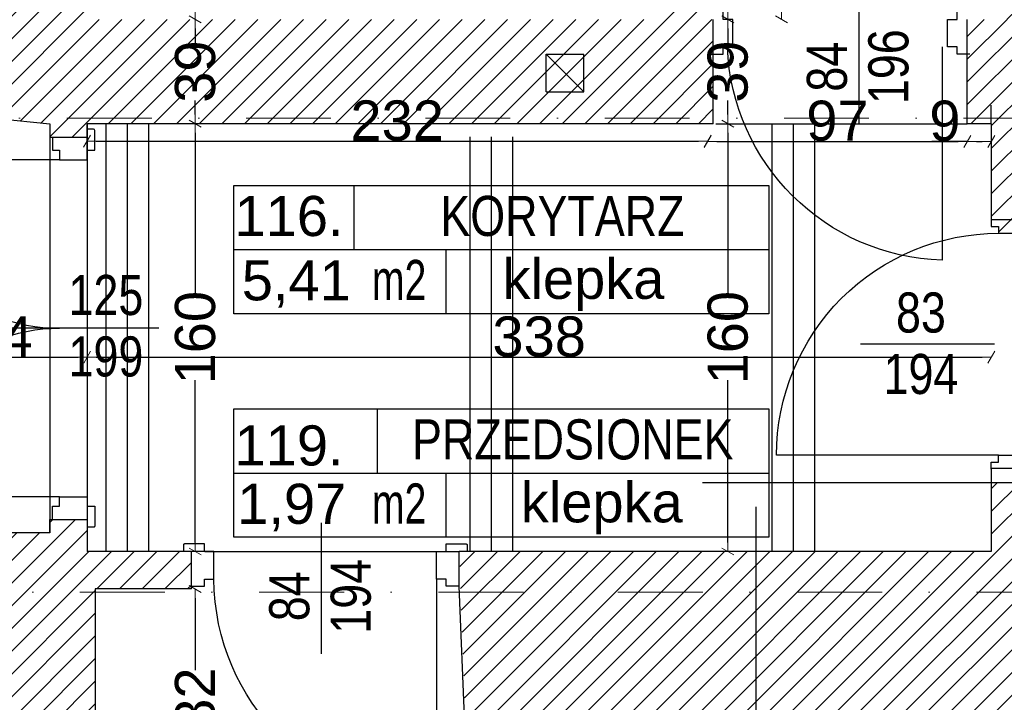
# Model space of a CAD drawing. Header units: millimetres. Extents: x 75999 to 132160, y -108895 to -89040.
# Tile 27 of 61: x 88012 to 91693, y -100667 to -98114. Entities that reach past the tile are written whole.
import ezdxf

# ---------------------------------------------------------------- set-up
doc = ezdxf.new("R2010")
doc.units = ezdxf.units.MM
doc.header["$MEASUREMENT"] = 0
doc.linetypes.add('Dot & Dashed', pattern=[670.277762, 317.5, -176.388889, 0, -176.388874])
for name, color, linetype in [('A-DRZWI', 7, 'Continuous'), ('A-OPISY-2', 7, 'Continuous'), ('A-OPISY-3', 7, 'Continuous'), ('A-WIDOK', 7, 'Continuous'), ('belki nad', 7, 'Continuous'), ('DIM MALY', 7, 'Continuous'), ('Drawing & Figure', 7, 'Continuous'), ('DRZWI', 7, 'Continuous'), ('linia nadproza', 7, 'Continuous'), ('opisy inne', 7, 'Continuous'), ('OSIE', 7, 'Continuous'), ('SCIANY_KONSTR', 7, 'Continuous'), ('Structural - Bearing', 7, 'Continuous'), ('Structural - Grid', 7, 'Continuous')]:
    doc.layers.add(name, color=color, linetype=linetype)
doc.styles.add('STYL_AUTOMATYCZNY_1', font='arial.ttf')
doc.styles.add('STYL_AUTOMATYCZNY_2', font='arial.ttf')
doc.styles.add('STYL_AUTOMATYCZNY_4', font='arial.ttf', dxfattribs={"width": 0.8})
doc.styles.add('STYL_AUTOMATYCZNY_5', font='arial.ttf', dxfattribs={"width": 0.7})
doc.dimstyles.new('STYL_AUTOMATYCZNY__3', dxfattribs={"dimtxt": 150, "dimasz": 34.231941, "dimexe": 0.18, "dimexo": 0.0625, "dimgap": 0, "dimtad": 1, "dimtih": 1, "dimtoh": 1, "dimdec": 0, "dimlfac": 0.1, "dimzin": 0, "dimdsep": 46, "dimtxsty": 'STYL_AUTOMATYCZNY_2', "dimblk": 'ARROWHEAD_2', "dimblk1": 'ARROWHEAD_2', "dimblk2": 'ARROWHEAD_2', "dimcen": 0.09, "dimse1": 1, "dimse2": 1, "dimclrd": 5, "dimclre": 5, "dimclrt": 1, "dimadec": 0, "dimazin": 0, "dimtfac": 1, "dimtdec": 4, "dimtmove": 0, "dimatfit": 3, "dimfxl": 0, "dimtolj": 1, "dimtzin": 0, "dimarcsym": 0})
doc.dimstyles.new('STYL_AUTOMATYCZNY__4', dxfattribs={"dimtxt": 150, "dimasz": 34.231941, "dimexe": 0.18, "dimexo": 0.0625, "dimgap": 0, "dimtad": 1, "dimdec": 0, "dimlfac": 0.1, "dimzin": 0, "dimdsep": 46, "dimtxsty": 'STYL_AUTOMATYCZNY_2', "dimblk": 'ARROWHEAD_2', "dimblk1": 'ARROWHEAD_2', "dimblk2": 'ARROWHEAD_2', "dimcen": 0.09, "dimse1": 1, "dimse2": 1, "dimclrd": 5, "dimclre": 5, "dimclrt": 1, "dimadec": 0, "dimazin": 0, "dimtfac": 1, "dimtdec": 4, "dimtmove": 0, "dimatfit": 3, "dimfxl": 0, "dimtolj": 1, "dimtzin": 0, "dimarcsym": 0})
pattern_1 = [(45, (0, 0), (-42.426407, 42.426407), [])]

# ---------------------------------------------------------------- blocks, each defined once
blk = doc.blocks.new('ARROWHEAD_2')
at = {"color": 0, "linetype": 'Continuous', "lineweight": 0}
for p, q in [((0, 0), (-1, 0)), ((-0.38, -0.66), (0.38, 0.66))]:
    blk.add_line(p, q, dxfattribs=at)
blk = doc.blocks.new('*D135')
at = {"layer": 'Defpoints', "color": 0}
for p in [(90583.4, -98455.6), (90583.4, -98568.6), (88263.4, -98701)]:
    blk.add_point(p, dxfattribs=at)
at = {"layer": 'DIM MALY', "color": 5, "lineweight": -2}
blk.add_line((88297.7, -98568.6), (90549.2, -98568.6), dxfattribs=at)
at = {"layer": 'DIM MALY', "color": 5, "lineweight": -2, "xscale": 34.23194115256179, "yscale": 34.23194115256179, "zscale": 34.23194115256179, "rotation": 180}
blk.add_blockref('ARROWHEAD_2', (88263.4, -98568.6), dxfattribs=at)
at = {"layer": 'DIM MALY', "color": 5, "lineweight": -2, "xscale": 34.23194115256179, "yscale": 34.23194115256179, "zscale": 34.23194115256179}
blk.add_blockref('ARROWHEAD_2', (90583.4, -98568.6), dxfattribs=at)
at = {"layer": 'DIM MALY', "color": 1, "insert": (89423.1, -98491.9), "char_height": 150, "attachment_point": 5, "style": 'STYL_AUTOMATYCZNY_2'}
blk.add_mtext('\\A1;232', dxfattribs=at)
blk = doc.blocks.new('*D136')
at = {"layer": 'Defpoints', "color": 0}
for p in [(90584.1, -98502.9), (91554.1, -98502.9), (91554.1, -98569.3)]:
    blk.add_point(p, dxfattribs=at)
at = {"layer": 'DIM MALY', "color": 5, "lineweight": -2}
blk.add_line((90618.4, -98569.3), (91519.9, -98569.3), dxfattribs=at)
at = {"layer": 'DIM MALY', "color": 5, "lineweight": -2, "xscale": 34.23194115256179, "yscale": 34.23194115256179, "zscale": 34.23194115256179, "rotation": 180}
blk.add_blockref('ARROWHEAD_2', (90584.1, -98569.3), dxfattribs=at)
at = {"layer": 'DIM MALY', "color": 5, "lineweight": -2, "xscale": 34.23194115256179, "yscale": 34.23194115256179, "zscale": 34.23194115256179}
blk.add_blockref('ARROWHEAD_2', (91554.1, -98569.3), dxfattribs=at)
at = {"layer": 'DIM MALY', "color": 1, "insert": (91068.9, -98492.7), "char_height": 150, "attachment_point": 5, "style": 'STYL_AUTOMATYCZNY_2'}
blk.add_mtext('\\A1;97', dxfattribs=at)
blk = doc.blocks.new('*D145')
at = {"layer": 'Defpoints', "color": 0}
for p in [(90890.2, -93782.9), (90859.3, -98112.8), (90890.2, -98112.8)]:
    blk.add_point(p, dxfattribs=at)
at = {"layer": 'DIM MALY', "color": 5, "lineweight": -2}
for p, q in [((90859.3, -93817.1), (90859.3, -95779.5)), ((90859.3, -98078.6), (90859.3, -96117))]:
    blk.add_line(p, q, dxfattribs=at)
at = {"layer": 'DIM MALY', "color": 5, "lineweight": -2, "xscale": 34.23194115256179, "yscale": 34.23194115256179, "zscale": 34.23194115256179}
for p, rotation in [((90859.3, -93782.9), 90), ((90859.3, -98112.8), 270)]:
    blk.add_blockref('ARROWHEAD_2', p, dxfattribs=dict(at, rotation=rotation))
at = {"layer": 'DIM MALY', "color": 1, "insert": (90859.3, -95948.2), "char_height": 150, "attachment_point": 5, "rotation": 90, "style": 'STYL_AUTOMATYCZNY_2'}
blk.add_mtext('\\A1;433', dxfattribs=at)
blk = doc.blocks.new('*D152')
at = {"layer": 'Defpoints', "color": 0}
for p in [(90659.3, -97452.9), (90669.9, -97452.9), (90559.9, -98112.9)]:
    blk.add_point(p, dxfattribs=at)
at = {"layer": 'DIM MALY', "color": 5, "lineweight": -2}
for p, q in [((90659.3, -97487.1), (90659.3, -97675.3)), ((90659.3, -98078.6), (90659.3, -97890.9))]:
    blk.add_line(p, q, dxfattribs=at)
at = {"layer": 'DIM MALY', "color": 5, "lineweight": -2, "xscale": 34.23194115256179, "yscale": 34.23194115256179, "zscale": 34.23194115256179}
for p, rotation in [((90659.3, -97452.9), 90), ((90659.3, -98112.9), 270)]:
    blk.add_blockref('ARROWHEAD_2', p, dxfattribs=dict(at, rotation=rotation))
at = {"layer": 'DIM MALY', "color": 1, "insert": (90659.3, -97783.1), "char_height": 150, "attachment_point": 5, "rotation": 90, "style": 'STYL_AUTOMATYCZNY_2'}
blk.add_mtext('\\A1;66', dxfattribs=at)
blk = doc.blocks.new('*D175')
at = {"layer": 'Defpoints', "color": 0}
for p in [(88479.8, -100242.9), (88668.3, -100242.9), (88370, -101062.8)]:
    blk.add_point(p, dxfattribs=at)
at = {"layer": 'DIM MALY', "color": 5, "lineweight": -2}
for p, q in [((88668.3, -100277.1), (88668.3, -100546.3)), ((88668.3, -101028.6), (88668.3, -100759.9))]:
    blk.add_line(p, q, dxfattribs=at)
at = {"layer": 'DIM MALY', "color": 5, "lineweight": -2, "xscale": 34.23194115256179, "yscale": 34.23194115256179, "zscale": 34.23194115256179}
for p, rotation in [((88668.3, -100242.9), 90), ((88668.3, -101062.8), 270)]:
    blk.add_blockref('ARROWHEAD_2', p, dxfattribs=dict(at, rotation=rotation))
at = {"layer": 'DIM MALY', "color": 1, "insert": (88668.3, -100653.1), "char_height": 150, "attachment_point": 5, "rotation": 90, "style": 'STYL_AUTOMATYCZNY_2'}
blk.add_mtext('\\A1;82', dxfattribs=at)
blk = doc.blocks.new('*D257')
at = {"layer": 'Defpoints', "color": 0}
for p in [(87624.2, -98986.1), (88264.1, -99376.5), (88264.1, -99477.9)]:
    blk.add_point(p, dxfattribs=at)
at = {"layer": 'DIM MALY', "color": 5, "lineweight": -2}
blk.add_line((87658.4, -99376.5), (88229.9, -99376.5), dxfattribs=at)
at = {"layer": 'DIM MALY', "color": 5, "lineweight": -2, "xscale": 34.23194115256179, "yscale": 34.23194115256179, "zscale": 34.23194115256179, "rotation": 180}
blk.add_blockref('ARROWHEAD_2', (87624.2, -99376.5), dxfattribs=at)
at = {"layer": 'DIM MALY', "color": 5, "lineweight": -2, "xscale": 34.23194115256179, "yscale": 34.23194115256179, "zscale": 34.23194115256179}
blk.add_blockref('ARROWHEAD_2', (88264.1, -99376.5), dxfattribs=at)
at = {"layer": 'DIM MALY', "color": 1, "insert": (87943.9, -99299.9), "char_height": 150, "attachment_point": 5, "style": 'STYL_AUTOMATYCZNY_2'}
blk.add_mtext('\\A1;64', dxfattribs=at)
blk = doc.blocks.new('*D258')
at = {"layer": 'Defpoints', "color": 0}
for p in [(87624.2, -98986.1), (88264.1, -99376.5), (88264.1, -99477.9)]:
    blk.add_point(p, dxfattribs=at)
at = {"layer": 'DIM MALY', "color": 5, "lineweight": -2}
blk.add_line((87658.4, -99376.5), (88229.9, -99376.5), dxfattribs=at)
at = {"layer": 'DIM MALY', "color": 5, "lineweight": -2, "xscale": 34.23194115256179, "yscale": 34.23194115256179, "zscale": 34.23194115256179, "rotation": 180}
blk.add_blockref('ARROWHEAD_2', (87624.2, -99376.5), dxfattribs=at)
at = {"layer": 'DIM MALY', "color": 5, "lineweight": -2, "xscale": 34.23194115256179, "yscale": 34.23194115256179, "zscale": 34.23194115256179}
blk.add_blockref('ARROWHEAD_2', (88264.1, -99376.5), dxfattribs=at)
at = {"layer": 'DIM MALY', "color": 1, "insert": (87943.9, -99299.9), "char_height": 150, "attachment_point": 5, "style": 'STYL_AUTOMATYCZNY_2'}
blk.add_mtext('\\A1;64', dxfattribs=at)
blk = doc.blocks.new('*D259')
at = {"layer": 'Defpoints', "color": 0}
for p in [(91644.1, -99266.1), (91644.1, -99376.5), (88264.1, -99477.9)]:
    blk.add_point(p, dxfattribs=at)
at = {"layer": 'DIM MALY', "color": 5, "lineweight": -2}
blk.add_line((88298.4, -99376.5), (91609.9, -99376.5), dxfattribs=at)
at = {"layer": 'DIM MALY', "color": 5, "lineweight": -2, "xscale": 34.23194115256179, "yscale": 34.23194115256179, "zscale": 34.23194115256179, "rotation": 180}
blk.add_blockref('ARROWHEAD_2', (88264.1, -99376.5), dxfattribs=at)
at = {"layer": 'DIM MALY', "color": 5, "lineweight": -2, "xscale": 34.23194115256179, "yscale": 34.23194115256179, "zscale": 34.23194115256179}
blk.add_blockref('ARROWHEAD_2', (91644.1, -99376.5), dxfattribs=at)
at = {"layer": 'DIM MALY', "color": 1, "insert": (89953.8, -99299.8), "char_height": 150, "attachment_point": 5, "style": 'STYL_AUTOMATYCZNY_2'}
blk.add_mtext('\\A1;338', dxfattribs=at)
blk = doc.blocks.new('*D260')
at = {"layer": 'Defpoints', "color": 0}
for p in [(88293.8, -99584.6), (90102.8, -100760.8), (90102.8, -101180.9)]:
    blk.add_point(p, dxfattribs=at)
at = {"layer": 'DIM MALY', "color": 5, "lineweight": -2}
blk.add_line((88328.1, -101180.9), (90068.6, -101180.9), dxfattribs=at)
at = {"layer": 'DIM MALY', "color": 5, "lineweight": -2, "xscale": 34.23194115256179, "yscale": 34.23194115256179, "zscale": 34.23194115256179, "rotation": 180}
blk.add_blockref('ARROWHEAD_2', (88293.8, -101180.9), dxfattribs=at)
at = {"layer": 'DIM MALY', "color": 5, "lineweight": -2, "xscale": 34.23194115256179, "yscale": 34.23194115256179, "zscale": 34.23194115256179}
blk.add_blockref('ARROWHEAD_2', (90102.8, -101180.9), dxfattribs=at)
at = {"layer": 'DIM MALY', "color": 1, "insert": (89198, -101104.3), "char_height": 150, "attachment_point": 5, "style": 'STYL_AUTOMATYCZNY_2'}
blk.add_mtext('\\A1;181', dxfattribs=at)
blk = doc.blocks.new('*D261')
at = {"layer": 'Defpoints', "color": 0}
for p in [(88293.8, -99584.6), (90102.8, -100760.8), (90102.8, -101180.9)]:
    blk.add_point(p, dxfattribs=at)
at = {"layer": 'DIM MALY', "color": 5, "lineweight": -2}
blk.add_line((88328.1, -101180.9), (90068.6, -101180.9), dxfattribs=at)
at = {"layer": 'DIM MALY', "color": 5, "lineweight": -2, "xscale": 34.23194115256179, "yscale": 34.23194115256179, "zscale": 34.23194115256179, "rotation": 180}
blk.add_blockref('ARROWHEAD_2', (88293.8, -101180.9), dxfattribs=at)
at = {"layer": 'DIM MALY', "color": 5, "lineweight": -2, "xscale": 34.23194115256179, "yscale": 34.23194115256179, "zscale": 34.23194115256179}
blk.add_blockref('ARROWHEAD_2', (90102.8, -101180.9), dxfattribs=at)
at = {"layer": 'DIM MALY', "color": 1, "insert": (89198, -101104.3), "char_height": 150, "attachment_point": 5, "style": 'STYL_AUTOMATYCZNY_2'}
blk.add_mtext('\\A1;181', dxfattribs=at)
blk = doc.blocks.new('*D262')
at = {"layer": 'Defpoints', "color": 0}
for p in [(95044.3, -100392.1), (90264.3, -100762.1), (95044.3, -101182.2)]:
    blk.add_point(p, dxfattribs=at)
at = {"layer": 'DIM MALY', "color": 5, "lineweight": -2}
blk.add_line((90298.5, -101182.2), (95010, -101182.2), dxfattribs=at)
at = {"layer": 'DIM MALY', "color": 5, "lineweight": -2, "xscale": 34.23194115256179, "yscale": 34.23194115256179, "zscale": 34.23194115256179, "rotation": 180}
blk.add_blockref('ARROWHEAD_2', (90264.3, -101182.2), dxfattribs=at)
at = {"layer": 'DIM MALY', "color": 5, "lineweight": -2, "xscale": 34.23194115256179, "yscale": 34.23194115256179, "zscale": 34.23194115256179}
blk.add_blockref('ARROWHEAD_2', (95044.3, -101182.2), dxfattribs=at)
at = {"layer": 'DIM MALY', "color": 1, "insert": (92653.9, -101105.6), "char_height": 150, "attachment_point": 5, "style": 'STYL_AUTOMATYCZNY_2'}
blk.add_mtext('\\A1;478', dxfattribs=at)
blk = doc.blocks.new('*D285')
at = {"layer": 'Defpoints', "color": 0}
for p in [(88668.3, -96372.9), (89554.6, -96372.9), (88773.3, -98112.9)]:
    blk.add_point(p, dxfattribs=at)
at = {"layer": 'DIM MALY', "color": 5, "lineweight": -2}
for p, q in [((88668.3, -96407.1), (88668.3, -97084.9)), ((88668.3, -98078.6), (88668.3, -97401.6))]:
    blk.add_line(p, q, dxfattribs=at)
at = {"layer": 'DIM MALY', "color": 5, "lineweight": -2, "xscale": 34.23194115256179, "yscale": 34.23194115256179, "zscale": 34.23194115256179}
for p, rotation in [((88668.3, -96372.9), 90), ((88668.3, -98112.9), 270)]:
    blk.add_blockref('ARROWHEAD_2', p, dxfattribs=dict(at, rotation=rotation))
at = {"layer": 'DIM MALY', "color": 1, "insert": (88668.3, -97243.2), "char_height": 150, "attachment_point": 5, "rotation": 90, "style": 'STYL_AUTOMATYCZNY_2'}
blk.add_mtext('\\A1;174', dxfattribs=at)
blk = doc.blocks.new('*D286')
at = {"layer": 'Defpoints', "color": 0}
for p in [(88668.3, -98112.9), (88773.3, -98112.9), (88833, -98502.9)]:
    blk.add_point(p, dxfattribs=at)
at = {"layer": 'DIM MALY', "color": 5, "lineweight": -2}
for p, q in [((88668.3, -98147.1), (88668.3, -98200.6)), ((88668.3, -98468.6), (88668.3, -98415.6))]:
    blk.add_line(p, q, dxfattribs=at)
at = {"layer": 'DIM MALY', "color": 5, "lineweight": -2, "xscale": 34.23194115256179, "yscale": 34.23194115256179, "zscale": 34.23194115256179}
for p, rotation in [((88668.3, -98112.9), 90), ((88668.3, -98502.9), 270)]:
    blk.add_blockref('ARROWHEAD_2', p, dxfattribs=dict(at, rotation=rotation))
at = {"layer": 'DIM MALY', "color": 1, "insert": (88668.3, -98308.1), "char_height": 150, "attachment_point": 5, "rotation": 90, "style": 'STYL_AUTOMATYCZNY_2'}
blk.add_mtext('\\A1;39', dxfattribs=at)
blk = doc.blocks.new('*D287')
at = {"layer": 'Defpoints', "color": 0}
for p in [(88668.3, -96372.9), (89554.6, -96372.9), (88773.3, -98112.9)]:
    blk.add_point(p, dxfattribs=at)
at = {"layer": 'DIM MALY', "color": 5, "lineweight": -2}
for p, q in [((88668.3, -96407.1), (88668.3, -97084.9)), ((88668.3, -98078.6), (88668.3, -97401.6))]:
    blk.add_line(p, q, dxfattribs=at)
at = {"layer": 'DIM MALY', "color": 5, "lineweight": -2, "xscale": 34.23194115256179, "yscale": 34.23194115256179, "zscale": 34.23194115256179}
for p, rotation in [((88668.3, -96372.9), 90), ((88668.3, -98112.9), 270)]:
    blk.add_blockref('ARROWHEAD_2', p, dxfattribs=dict(at, rotation=rotation))
at = {"layer": 'DIM MALY', "color": 1, "insert": (88668.3, -97243.2), "char_height": 150, "attachment_point": 5, "rotation": 90, "style": 'STYL_AUTOMATYCZNY_2'}
blk.add_mtext('\\A1;174', dxfattribs=at)
blk = doc.blocks.new('*D305')
at = {"layer": 'Defpoints', "color": 0}
for p in [(87624.2, -98986.1), (88264.1, -99376.5), (88264.1, -99477.9)]:
    blk.add_point(p, dxfattribs=at)
at = {"layer": 'DIM MALY', "color": 5, "lineweight": -2}
blk.add_line((87658.4, -99376.5), (88229.9, -99376.5), dxfattribs=at)
at = {"layer": 'DIM MALY', "color": 5, "lineweight": -2, "xscale": 34.23194115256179, "yscale": 34.23194115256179, "zscale": 34.23194115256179, "rotation": 180}
blk.add_blockref('ARROWHEAD_2', (87624.2, -99376.5), dxfattribs=at)
at = {"layer": 'DIM MALY', "color": 5, "lineweight": -2, "xscale": 34.23194115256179, "yscale": 34.23194115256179, "zscale": 34.23194115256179}
blk.add_blockref('ARROWHEAD_2', (88264.1, -99376.5), dxfattribs=at)
at = {"layer": 'DIM MALY', "color": 1, "insert": (87943.9, -99299.9), "char_height": 150, "attachment_point": 5, "style": 'STYL_AUTOMATYCZNY_2'}
blk.add_mtext('\\A1;64', dxfattribs=at)
blk = doc.blocks.new('*D327')
at = {"layer": 'Defpoints', "color": 0}
for p in [(90584.1, -98502.9), (91554.1, -98502.9), (91554.1, -98569.3)]:
    blk.add_point(p, dxfattribs=at)
at = {"layer": 'DIM MALY', "color": 5, "lineweight": -2}
blk.add_line((90618.4, -98569.3), (91519.9, -98569.3), dxfattribs=at)
at = {"layer": 'DIM MALY', "color": 5, "lineweight": -2, "xscale": 34.23194115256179, "yscale": 34.23194115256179, "zscale": 34.23194115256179, "rotation": 180}
blk.add_blockref('ARROWHEAD_2', (90584.1, -98569.3), dxfattribs=at)
at = {"layer": 'DIM MALY', "color": 5, "lineweight": -2, "xscale": 34.23194115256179, "yscale": 34.23194115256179, "zscale": 34.23194115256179}
blk.add_blockref('ARROWHEAD_2', (91554.1, -98569.3), dxfattribs=at)
at = {"layer": 'DIM MALY', "color": 1, "insert": (91068.9, -98492.7), "char_height": 150, "attachment_point": 5, "style": 'STYL_AUTOMATYCZNY_2'}
blk.add_mtext('\\A1;97', dxfattribs=at)
blk = doc.blocks.new('*D328')
at = {"layer": 'Defpoints', "color": 0}
for p in [(91554.1, -98502.9), (91644.1, -98569.3), (91644.1, -98711.1)]:
    blk.add_point(p, dxfattribs=at)
at = {"layer": 'DIM MALY', "color": 5, "lineweight": -2}
for p, q in [((91519.9, -98569.3), (91421.3, -98569.3)), ((91554.1, -98569.3), (91519.9, -98569.3)), ((91588.4, -98569.3), (91609.9, -98569.3))]:
    blk.add_line(p, q, dxfattribs=at)
at = {"layer": 'DIM MALY', "color": 5, "lineweight": -2, "xscale": 34.23194115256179, "yscale": 34.23194115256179, "zscale": 34.23194115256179, "rotation": 180}
blk.add_blockref('ARROWHEAD_2', (91554.1, -98569.3), dxfattribs=at)
at = {"layer": 'DIM MALY', "color": 5, "lineweight": -2, "xscale": 34.23194115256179, "yscale": 34.23194115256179, "zscale": 34.23194115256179}
blk.add_blockref('ARROWHEAD_2', (91644.1, -98569.3), dxfattribs=at)
at = {"layer": 'DIM MALY', "color": 1, "insert": (91470.6, -98492.7), "char_height": 150, "attachment_point": 5, "style": 'STYL_AUTOMATYCZNY_2'}
blk.add_mtext('\\A1;9', dxfattribs=at)
blk = doc.blocks.new('*D351')
at = {"layer": 'Defpoints', "color": 0}
for p in [(90764.3, -98112.9), (90659.3, -98502.9), (90824, -98502.9)]:
    blk.add_point(p, dxfattribs=at)
at = {"layer": 'DIM MALY', "color": 5, "lineweight": -2}
for p, q in [((90659.3, -98147.1), (90659.3, -98200.6)), ((90659.3, -98468.6), (90659.3, -98415.6))]:
    blk.add_line(p, q, dxfattribs=at)
at = {"layer": 'DIM MALY', "color": 5, "lineweight": -2, "xscale": 34.23194115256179, "yscale": 34.23194115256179, "zscale": 34.23194115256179}
for p, rotation in [((90659.3, -98112.9), 90), ((90659.3, -98502.9), 270)]:
    blk.add_blockref('ARROWHEAD_2', p, dxfattribs=dict(at, rotation=rotation))
at = {"layer": 'DIM MALY', "color": 1, "insert": (90659.3, -98308.1), "char_height": 150, "attachment_point": 5, "rotation": 90, "style": 'STYL_AUTOMATYCZNY_2'}
blk.add_mtext('\\A1;39', dxfattribs=at)
blk = doc.blocks.new('*D352')
at = {"layer": 'Defpoints', "color": 0}
for p in [(90843.2, -98502.9), (90659.3, -100102.9), (90741.3, -100102.9)]:
    blk.add_point(p, dxfattribs=at)
at = {"layer": 'DIM MALY', "color": 5, "lineweight": -2}
for p, q in [((90659.3, -98537.1), (90659.3, -99144.8)), ((90659.3, -100068.6), (90659.3, -99461.6))]:
    blk.add_line(p, q, dxfattribs=at)
at = {"layer": 'DIM MALY', "color": 5, "lineweight": -2, "xscale": 34.23194115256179, "yscale": 34.23194115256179, "zscale": 34.23194115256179}
for p, rotation in [((90659.3, -98502.9), 90), ((90659.3, -100102.9), 270)]:
    blk.add_blockref('ARROWHEAD_2', p, dxfattribs=dict(at, rotation=rotation))
at = {"layer": 'DIM MALY', "color": 1, "insert": (90659.3, -99303.2), "char_height": 150, "attachment_point": 5, "rotation": 90, "style": 'STYL_AUTOMATYCZNY_2'}
blk.add_mtext('\\A1;160', dxfattribs=at)
blk = doc.blocks.new('*D468')
at = {"layer": 'Defpoints', "color": 0}
for p in [(88668.3, -98502.9), (88852.2, -98502.9), (88750.4, -100102.9)]:
    blk.add_point(p, dxfattribs=at)
at = {"layer": 'DIM MALY', "color": 5, "lineweight": -2}
for p, q in [((88668.3, -98537.1), (88668.3, -99144.8)), ((88668.3, -100068.6), (88668.3, -99461.6))]:
    blk.add_line(p, q, dxfattribs=at)
at = {"layer": 'DIM MALY', "color": 5, "lineweight": -2, "xscale": 34.23194115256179, "yscale": 34.23194115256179, "zscale": 34.23194115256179}
for p, rotation in [((88668.3, -98502.9), 90), ((88668.3, -100102.9), 270)]:
    blk.add_blockref('ARROWHEAD_2', p, dxfattribs=dict(at, rotation=rotation))
at = {"layer": 'DIM MALY', "color": 1, "insert": (88668.3, -99303.2), "char_height": 150, "attachment_point": 5, "rotation": 90, "style": 'STYL_AUTOMATYCZNY_2'}
blk.add_mtext('\\A1;160', dxfattribs=at)

msp = doc.modelspace()

# ---------------------------------------------------------------- hatches: boundary and pattern name
at = {"layer": 'Drawing & Figure'}
h = msp.add_hatch(dxfattribs=at)
h.set_pattern_fill('Common_Brick_0001', color=256, style=0, pattern_type=2)
h.set_pattern_definition(pattern_1)
h.paths.add_polyline_path([(87547.3, -93779), (87547.3, -93919), (87823.3, -93919), (88273.3, -93862.9), (88273.3, -93782.9), (91703.3, -93782.9), (91703.3, -94482.9), (91703.3, -97341), (91703.3, -98112.9), (91554.1, -98112.9), (91554.1, -98242.8), (91554.1, -98502.9), (91644.1, -98502.9), (91644.1, -98860.5), (91644.1, -98887.1), (91671.2, -98887.1), (91671.2, -98912.9), (91774.1, -98912.9), (91774.2, -98862.9), (91784.1, -98862.9), (91784.1, -98532.9), (92084.1, -98532.9), (92084.1, -98041), (92084.1, -98041), (92016.7, -98041), (91846.8, -98041), (91847.8, -97341), (91852.2, -94482.9), (91853.3, -93781.9), (91983.5, -93781.9), (92075.1, -93397.8), (92075.1, -93255.2), (92061.8, -93135.2), (92052.3, -93135.2, -0.383982), (92016.8, -93099.9), (92004.4, -93099.9), (92004.4, -93084.9, 1.205804), (91956.6, -93052.7), (91941.8, -93052.7), (91941.8, -93035.2), (91859.2, -93035.2), (90033.3, -93035.2), (89950.7, -93035.2), (89950.7, -93052.7), (89935.9, -93052.7, 0.263086), (89912.9, -93035.2), (89905, -93035.2, 0.761796), (89897.5, -93091.3), (89897.5, -93106.1), (89450.7, -93106.1), (89003.9, -93106.1), (89003.9, -93091.3, 0.761796), (88996.4, -93035.2), (88988.4, -93035.2, 0.263086), (88965.5, -93052.7), (88950.7, -93052.7), (88950.7, -93035.2), (87547.3, -93035.2), (87547.3, -93661)])
h.paths.add_polyline_path([(91854.1, -98374.7), (91714.1, -98374.7), (91714.1, -98365.3), (91847.9, -98234.7), (91854.1, -98234.7)], flags=0)
h = msp.add_hatch(dxfattribs=at)
h.set_pattern_fill('Common_Brick_0001', color=256, style=0, pattern_type=2)
h.set_pattern_definition(pattern_1)
h.paths.add_polyline_path([(87149, -97622.8), (87149, -97732.8), (87151.2, -98080.2), (87634.2, -98082.8), (87632.7, -98452.8), (88124.1, -98502.9), (88124.2, -98552.9), (88264.1, -98552.8), (88264.1, -98502.9), (90604.1, -98502.9), (90604.1, -98242.8), (90604.1, -98112.9), (90563.3, -98112.9), (90563.3, -97342.9), (90383.3, -97342.9), (90383.3, -98112.9), (88413.3, -98112.9), (88273.3, -98112.9), (88273.3, -97512.9), (88014.1, -97512.9), (88014.1, -97372.9), (88253.3, -97372.9), (88273.3, -97372.9), (88273.3, -96372.9), (88333.3, -96372.9), (88413.3, -96372.9), (88493.3, -96372.9), (89173.3, -96372.9), (89673.3, -96372.9), (89753.3, -96372.9), (89818.3, -96372.9), (89833.3, -96357.9), (89837, -96354.2), (89928.2, -96372.9), (90383.3, -96372.9), (90383.3, -96425.8), (90383.3, -96532.9), (90563.3, -96532.9), (90563.3, -96222.9), (89833.3, -96222.9), (89753.3, -96222.9), (89673.3, -96222.9), (88493.3, -96222.9), (88413.3, -96222.9), (88333.3, -96222.9), (88273.3, -96222.9), (88273.3, -94742.9), (87823.3, -94629), (87673.3, -94629), (87673.3, -94629), (87547.3, -94629), (87547.3, -94769), (87547.3, -95942.8), (87617.3, -95942.8), (87664.1, -95942.8), (87664.1, -97452.8), (87154.4, -97453.2)])
h = msp.add_hatch(dxfattribs=at)
h.set_pattern_fill('Common_Brick_0001', color=256, style=0, pattern_type=2)
h.set_pattern_definition(pattern_1)
h.paths.add_polyline_path([(89654.6, -100102.9), (89694.3, -101162.9), (90244.3, -101151.9), (90244.3, -101152.9), (90264.3, -101152.9), (90264.3, -100832.9), (90764.3, -100826.6), (90823.3, -100825.8), (90823.3, -100825.3), (90903.3, -100824.3), (90903.3, -100824.8), (90983.3, -100823.8), (93664.1, -100790.2), (93744.1, -100789.2), (93824.1, -100788.2), (94503.3, -100779.6), (94854.3, -100775.2), (94934.3, -100774.2), (95014.3, -100773.2), (95044.3, -100772.9), (95044.3, -101287.2), (95044.3, -104162.2), (95044.3, -104362.2), (95044.3, -104732.9), (93158.2, -104732.9), (93068.8, -105120.5), (93068.8, -105263.1), (93082.2, -105383.1), (93091.7, -105383.1, -0.383982), (93127.2, -105418.4), (93139.5, -105418.4), (93139.5, -105433.4, 1.205804), (93187.4, -105465.6), (93202.1, -105465.6), (93202.1, -105483.1), (93284.8, -105483.1), (95122.5, -105483.1), (95163.8, -105483.1), (95163.8, -105465.6), (95178.6, -105465.6, 0.263086), (95201.5, -105483.1), (95209.5, -105483.1, 0.761796), (95217, -105427), (95217, -105412.2), (95663.8, -105412.2), (96110.6, -105412.2), (96110.6, -105427, 0.761796), (96118.1, -105483.1), (96126, -105483.1, 0.263086), (96149, -105465.6), (96163.8, -105465.6), (96163.8, -105483.1), (96246.4, -105483.1), (98021.7, -105483.1), (98037.6, -105483.1), (98037.6, -105465.6), (98052.4, -105465.6, 1.205804), (98100.2, -105433.4), (98100.2, -105418.4), (98112.6, -105418.4, -0.383982), (98148.1, -105383.1), (98157.6, -105383.1), (98170.9, -105263.1), (98170.9, -105130.5), (98077.5, -104882.9), (97788, -104882.9), (95677.5, -104882.9), (95679.6, -104662.9), (95682.5, -104362.2), (95684.4, -104162.2), (95712.1, -101287.2), (95727.5, -99682.9), (98025, -99682.9), (98094.2, -99114.5), (98094.2, -98984.5), (95622.2, -98984.5), (95616.6, -97541), (95023.8, -97541), (95026.5, -98041.5), (94503.3, -98041.4), (93024.1, -98041), (93024.1, -98041), (93024.1, -98532.9), (93024.1, -98981.5), (93034.1, -98981.5), (93164.1, -98981.5), (93164.1, -98532.9), (93164.1, -98201.5), (94503.3, -98201.5), (95016.5, -98201.5), (95016.5, -99042.9), (95036.5, -99042.9), (95274.5, -99042.9), (95274.5, -99182.9), (95016.5, -99182.9), (95016.5, -100032.8), (94642.7, -100032.8), (94503.3, -100032.8), (94346.5, -100032.8), (93368.8, -100032.8), (93187.6, -100032.8), (93187.6, -99972.8), (93047.6, -99972.8), (93047.6, -100102.8), (92867.6, -100102.8), (92867.6, -100591.8), (92867.6, -100622.8), (91784.1, -100622.8), (91784.1, -99845), (91644.1, -99845), (91644.1, -100102.9), (90903.3, -100102.9), (90764.3, -100102.9)])
h.paths.add_polyline_path([(94000.4, -100634.4), (93799.7, -100634.4), (93799.7, -100374.4), (94079.7, -100374.4), (94079.7, -100565.3)], flags=0)
h = msp.add_hatch(dxfattribs=at)
h.set_pattern_fill('Common_Brick_0001', color=256, style=0, pattern_type=2)
h.set_pattern_definition(pattern_1)
h.paths.add_polyline_path([(87115.9, -100492.8), (87117.8, -100822.8), (87139.6, -101122.7), (87143.7, -101122.7), (87762.4, -101122.8), (87762.4, -102100.8), (87662.4, -102100.8), (87662.4, -102410.8), (87574.3, -102411.9), (87574.3, -103580.4), (87514.3, -103580.4), (87514.3, -103595.4), (87527.3, -103595.4), (87527.3, -103607.4, -0.371445), (87540.3, -103623.3), (87540.3, -103695.7, 0.436052), (87550.3, -103705.4), (87550.3, -103720.4), (87574.3, -103720.4), (87874.2, -103720.4), (88324.3, -103632.9), (88324.3, -103632.5), (88324.4, -102743.8), (88324.3, -102542.8), (88333.3, -102542.8), (88413.3, -102542.8), (88493.3, -102542.8), (88776.7, -102542.8), (89278.8, -102542.8), (89278.9, -102442.9), (88493.3, -102442.9), (88413.3, -102442.8), (88333.3, -102442.9), (88310.5, -102442.9), (88294.5, -101062.8), (88294.6, -101062.8), (88294.1, -100242.9), (88654.1, -100242.9), (88654.1, -100102.9), (88413.3, -100102.9), (88264.1, -100102.9), (88264.1, -100032.8), (88264.1, -99982.8), (88124.2, -99982.8), (88124.1, -100032.8), (87626.1, -100032.8), (87624.2, -100492.8)])

# ---------------------------------------------------------------- linework, layer by layer
at = {"layer": 'A-DRZWI'}
for p, q in [((91148.3, -98014.6), (91148.3, -98505.6)), ((88531.7, -99267.8), (87840.1, -99267.8)), ((91656.1, -99327.9), (91155.2, -99327.9)), ((89138.5, -99995.2), (89138.5, -100486.1))]:
    msp.add_line(p, q, dxfattribs=at)
for points in [[(91460.4, -98215.8), (91460.1, -99012.8, -0.39567), (90657.9, -98215.8)], [(88161.2, -98637.8), (87530.1, -98637.8, 0.415429), (88161.2, -99267.8)], [(91671.2, -99742.9), (90841.2, -99742.9, -0.414214), (91671.2, -98912.9)], [(88161.2, -99897.8), (87530.1, -99897.8, -0.415429), (88161.2, -99267.8)], [(89570.6, -100205.8), (89570.6, -101038.2, -0.411732), (88738.2, -100205.8)]]:
    msp.add_lwpolyline(points, format="xyb", dxfattribs=at)
at = {"layer": 'A-OPISY-3'}
for p, q in [((89260.6, -98733.8), (89260.6, -98973.9)), ((88812.5, -98973.8), (90812.5, -98973.8)), ((89605.5, -98973.9), (89605.5, -99213.8)), ((89348.6, -99569.6), (89348.6, -99809.6)), ((88812.5, -99809.6), (90812.5, -99809.6)), ((89605.5, -99809.6), (89605.5, -100049.6)), ((90564.3, -99845), (91918, -99845))]:
    msp.add_line(p, q, dxfattribs=at)
for points in [[(88812.5, -99213.8), (88812.5, -98733.8), (90812.5, -98733.8), (90812.5, -99213.8)], [(88812.5, -100049.6), (88812.5, -99569.6), (90812.5, -99569.6), (90812.5, -100049.6)]]:
    msp.add_lwpolyline(points, close=True, dxfattribs=at)
at = {"layer": 'A-WIDOK'}
for p, q in [((89980.2, -98243.2), (90120.2, -98243.2)), ((89980.2, -98243.2), (90120.2, -98383.2)), ((89980.2, -98383.2), (89980.2, -98243.2)), ((90120.2, -98383.2), (90120.2, -98243.2)), ((89980.2, -98383.2), (90120.2, -98383.2))]:
    msp.add_line(p, q, dxfattribs=at)
at = {"layer": 'belki nad'}
for p, q in [((88333.3, -98502.9), (88333.3, -100102.9)), ((88493.3, -98502.9), (88493.3, -100102.9)), ((90823.3, -98502.9), (90823.3, -100102.9)), ((90983.3, -98502.9), (90983.3, -100102.9)), ((89694.4, -98551.5), (89694.4, -100102.9)), ((89854.4, -98551.5), (89854.4, -100102.9))]:
    msp.add_line(p, q, dxfattribs=at)
at = {"layer": 'DIM MALY'}
for p, q in [((91644.1, -98502.9), (91644.1, -98433.5)), ((90764.3, -99935.2), (90764.3, -100862.2))]:
    msp.add_line(p, q, dxfattribs=at)
at = {"layer": 'DRZWI'}
for p, q in [((88264.1, -98602.1), (88264.1, -98553.8)), ((88264.1, -99933.5), (88264.1, -99981.9)), ((88702.4, -100102.9), (88654.1, -100102.9)), ((89606.3, -100102.9), (89654.6, -100102.9))]:
    msp.add_line(p, q, dxfattribs=at)
for points in [[(90593.9, -98242.8), (90642.2, -98242.8), (90642.2, -98215.8), (90677.9, -98215.8), (90677.9, -98112.9), (90642.2, -98112.9), (90642.2, -98084.7)], [(91564.4, -98242.8), (91516.1, -98242.8), (91516.1, -98215.8), (91480.4, -98215.8), (91480.4, -98112.9), (91516.1, -98112.9), (91516.1, -98084.7)], [(88134.1, -98553.8), (88134.1, -98602.1), (88161.2, -98602.1), (88161.2, -98637.8), (88264.1, -98637.8), (88264.1, -98602.1), (88292.3, -98602.1)], [(91644.1, -98860.5), (91644.1, -98887.1), (91671.2, -98887.1), (91671.2, -98912.9), (91774.1, -98912.9), (91774.2, -98862.9)], [(91644.1, -99795.2), (91644.1, -99768.6), (91671.2, -99768.6), (91671.2, -99742.9), (91774.1, -99742.9), (91774.2, -99792.9)], [(88134.1, -99981.9), (88134.1, -99933.5), (88161.2, -99933.5), (88161.2, -99897.8), (88264.1, -99897.8), (88264.1, -99933.5), (88292.3, -99933.5)], [(88654.1, -100232.8), (88702.4, -100232.8), (88702.4, -100205.8), (88738.2, -100205.8), (88738.2, -100102.9), (88702.4, -100102.9), (88702.4, -100074.7)], [(89654.6, -100232.8), (89606.3, -100232.8), (89606.3, -100205.8), (89570.6, -100205.8), (89570.6, -100102.9), (89606.3, -100102.9), (89606.3, -100074.7)]]:
    msp.add_lwpolyline(points, dxfattribs=at)
for points in [[(88292.3, -98602.1), (88292.3, -98528, 0.414334), (88288.3, -98524), (88264.2, -98524)], [(88292.3, -99933.5), (88292.3, -100007.6, -0.414334), (88288.3, -100011.6), (88264.2, -100011.6)], [(88702.4, -100074.7), (88628.4, -100074.7, 0.414334), (88624.4, -100078.7), (88624.4, -100102.8)], [(89606.3, -100074.7), (89680.4, -100074.7, -0.414334), (89684.4, -100078.7), (89684.4, -100102.8)]]:
    msp.add_lwpolyline(points, format="xyb", dxfattribs=at)
at = {"layer": 'linia nadproza'}
for p, q in [((88124.1, -98502.9), (88124.1, -100032.8)), ((88264.1, -98502.9), (88264.1, -100032.8)), ((90614.1, -98502.9), (91554.1, -98502.9)), ((88704.1, -100102.9), (89604.1, -100102.9))]:
    msp.add_line(p, q, dxfattribs=at)
at = {"layer": 'OSIE'}
for p, q in [((88413.3, -98502.9), (88413.3, -100103.4)), ((90903.3, -98502.9), (90903.3, -100103.4)), ((89774.4, -98551.5), (89774.4, -100102.9))]:
    msp.add_line(p, q, dxfattribs=at)
at = {"layer": 'SCIANY_KONSTR'}
msp.add_line((90604.1, -98242.8), (90593.9, -98242.8), dxfattribs=at)
at = {"layer": 'Structural - Bearing'}
for p, q in [((90604.1, -98502.9), (90604.1, -98112.9)), ((91554.1, -98502.9), (91554.1, -98112.9)), ((87632.7, -98452.8), (88124.1, -98502.9)), ((88124.1, -98502.9), (88124.2, -98552.9)), ((90604.1, -98502.9), (88264.1, -98502.9)), ((88264.1, -98552.8), (88264.1, -98502.9)), ((91644.1, -98502.9), (91554.1, -98502.9)), ((91644.1, -98502.9), (91644.1, -98860.5)), ((88124.1, -98552.9), (88264.1, -98552.8)), ((91784.1, -98862.9), (91644.1, -98862.9)), ((91784.1, -99792.9), (91644.1, -99792.9)), ((91644.1, -99792.9), (91644.1, -100102.9)), ((88124.1, -99982.8), (88264.1, -99982.8)), ((88124.1, -100032.8), (88124.2, -99982.8)), ((88264.1, -99982.8), (88264.1, -100032.8)), ((88124.1, -100032.8), (87626.1, -100032.8)), ((88264.1, -100032.8), (88264.1, -100102.9)), ((88704.1, -100102.9), (88264.1, -100102.9)), ((88654.1, -100242.9), (88654.1, -100102.9)), ((91644.1, -100102.9), (89654.2, -100102.9)), ((89654.2, -100232.8), (89654.2, -100102.9)), ((88294.1, -100242.9), (88295.4, -102442.9)), ((88654.1, -100242.9), (88294.1, -100242.9)), ((89694.3, -101162.9), (89654.2, -100232.8))]:
    msp.add_line(p, q, dxfattribs=at)
at = {"layer": 'Structural - Grid', "linetype": 'Dot & Dashed', "lineweight": 15}
for p, q in [((120683.4, -98482.5), (78814.7, -98482.5)), ((118721.3, -100254.9), (80776.9, -100254.9))]:
    msp.add_line(p, q, dxfattribs=at)

# ---------------------------------------------------------------- texts
at = {"layer": 'A-OPISY-2', "char_height": 150}
for s, insert, attachment_point, style in [('\\A1;{\\pql;\\fArial|b0|i0|c238|p0;\\W1.000000;116.}', (88815, -98925.2), 7, 'STYL_AUTOMATYCZNY_1'), ('\\A1;{\\pql;\\fArial|b0|i0|c238|p0;\\W0.800000;KORYTARZ}', (89584.5, -98924.9), 7, 'STYL_AUTOMATYCZNY_4'), ('\\A1;{\\pqr;\\fArial|b0|i0|c238|p0;\\W0.700000;m2}', (89532.1, -99012.4), 3, 'STYL_AUTOMATYCZNY_5'), ('\\A1;{\\pql;\\fArial|b0|i0|c238|p0;\\W1.000000;5,41}', (88842.1, -99191.5), 7, 'STYL_AUTOMATYCZNY_1'), ('\\A1;{\\pql;\\fArial|b0|i0|c238|p0;\\W1.000000; klepka}', (89758.4, -99203.3), 7, 'STYL_AUTOMATYCZNY_1'), ('\\A1;{\\pql;\\fArial|b0|i0|c238|p0;\\W1.000000;119.}', (88815, -99783.3), 7, 'STYL_AUTOMATYCZNY_1'), ('\\A1;{\\pql;\\fArial|b0|i0|c238|p0;\\W0.800000;PRZEDSIONEK}', (89478.6, -99760.7), 7, 'STYL_AUTOMATYCZNY_4'), ('\\A1;{\\pqr;\\fArial|b0|i0|c238|p0;\\W0.700000;m2}', (89532.1, -99848.2), 3, 'STYL_AUTOMATYCZNY_5'), ('\\A1;{\\pql;\\fArial|b0|i0|c238|p0;\\W1.000000;1,97}', (88825, -100027.3), 7, 'STYL_AUTOMATYCZNY_1'), ('\\A1;{\\pql;\\fArial|b0|i0|c238|p0;\\W1.000000; klepka}', (89826.9, -100039.1), 7, 'STYL_AUTOMATYCZNY_1')]:
    msp.add_mtext(s, dxfattribs=dict(at, insert=insert, attachment_point=attachment_point, style=style))
at = {"layer": 'opisy inne', "char_height": 150, "attachment_point": 5, "rotation": 90, "style": 'STYL_AUTOMATYCZNY_4'}
for s, insert in [('\\A1;{\\pqc;\\fArial|b0|i0|c238|p0;\\W0.800000;196}', (91260.3, -98289.8)), ('\\A1;{\\pqc;\\fArial|b0|i0|c238|p0;\\W0.800000;84}', (91030.5, -98289.8)), ('\\A1;{\\pqc;\\fArial|b0|i0|c238|p0;\\W0.800000;194}', (89250.5, -100270.3)), ('\\A1;{\\pqc;\\fArial|b0|i0|c238|p0;\\W0.800000;84}', (89020.7, -100270.3))]:
    msp.add_mtext(s, dxfattribs=dict(at, insert=insert))
at = {"layer": 'opisy inne', "char_height": 150, "attachment_point": 5, "style": 'STYL_AUTOMATYCZNY_4'}
for s, insert in [('\\A1;{\\pqc;\\fArial|b0|i0|c238|p0;\\W0.800000;125}', (88334.2, -99144.6)), ('\\A1;{\\pqc;\\fArial|b0|i0|c238|p0;\\W0.800000;83}', (91381, -99210.1)), ('\\A1;{\\pqc;\\fArial|b0|i0|c238|p0;\\W0.800000;199}', (88334.2, -99374.4)), ('\\A1;{\\pqc;\\fArial|b0|i0|c238|p0;\\W0.800000;194}', (91381, -99439.9))]:
    msp.add_mtext(s, dxfattribs=dict(at, insert=insert))

# ---------------------------------------------------------------- dimensions: what is measured, and where the dimension line sits
at = {"layer": 'DIM MALY'}
for base, p1, p2, angle, picture, middle in [((90859.3, -98112.9), (90890.2, -93782.9), (90890.2, -98112.9), 270, '*D145', (90859.3, -95948.2)), ((88668.3, -96372.9), (88773.3, -98112.9), (89554.6, -96372.9), 90, '*D285', (88668.3, -97243.2)), ((88668.3, -96372.9), (88773.3, -98112.9), (89554.6, -96372.9), 90, '*D287', (88668.3, -97243.2)), ((90659.3, -97452.9), (90559.9, -98112.9), (90669.9, -97452.9), 90, '*D152', (90659.3, -97783.1)), ((88668.3, -98112.9), (88833, -98502.9), (88773.3, -98112.9), 90, '*D286', (88668.3, -98308.1)), ((90659.3, -98502.9), (90764.3, -98112.9), (90824, -98502.9), 270, '*D351', (90659.3, -98308.1)), ((88668.3, -98502.9), (88750.4, -100102.9), (88852.2, -98502.9), 90, '*D468', (88668.3, -99303.2)), ((90659.3, -100102.9), (90843.2, -98502.9), (90741.3, -100102.9), 270, '*D352', (90659.3, -99303.2)), ((88668.3, -100242.9), (88370, -101062.8), (88479.8, -100242.9), 90, '*D175', (88668.3, -100653.1))]:
    dim = msp.add_linear_dim(base=base, p1=p1, p2=p2, angle=angle, dimstyle='STYL_AUTOMATYCZNY__4', dxfattribs=at)
    dim.commit()
    dim.dimension.update_dxf_attribs({"geometry": picture, "text_midpoint": middle, "dimtype": 160, "text_rotation": 90})
for base, p1, p2, picture, middle in [((90583.4, -98568.6), (88263.4, -98701), (90583.4, -98455.6), '*D135', (89423.1, -98568.6)), ((91554.1, -98569.3), (90584.1, -98502.9), (91554.1, -98502.9), '*D136', (91068.9, -98569.3)), ((91554.1, -98569.3), (90584.1, -98502.9), (91554.1, -98502.9), '*D327', (91068.9, -98569.3)), ((91644.1, -98569.3), (91554.1, -98502.9), (91644.1, -98711.1), '*D328', (91470.6, -98569.3)), ((88264.1, -99376.5), (87624.2, -98986.1), (88264.1, -99477.9), '*D257', (87943.9, -99376.5)), ((88264.1, -99376.5), (87624.2, -98986.1), (88264.1, -99477.9), '*D258', (87943.9, -99376.5)), ((88264.1, -99376.5), (87624.2, -98986.1), (88264.1, -99477.9), '*D305', (87943.9, -99376.5)), ((91644.1, -99376.5), (88264.1, -99477.9), (91644.1, -99266.1), '*D259', (89953.8, -99376.5)), ((90102.8, -101180.9), (88293.8, -99584.6), (90102.8, -100760.8), '*D260', (89198, -101180.9)), ((90102.8, -101180.9), (88293.8, -99584.6), (90102.8, -100760.8), '*D261', (89198, -101180.9)), ((95044.3, -101182.2), (90264.3, -100762.1), (95044.3, -100392.1), '*D262', (92653.9, -101182.2))]:
    dim = msp.add_linear_dim(base=base, p1=p1, p2=p2, dimstyle='STYL_AUTOMATYCZNY__3', dxfattribs=at)
    dim.commit()
    dim.dimension.update_dxf_attribs({"geometry": picture, "text_midpoint": middle, "dimtype": 160})

doc.saveas('drawing.dxf')
